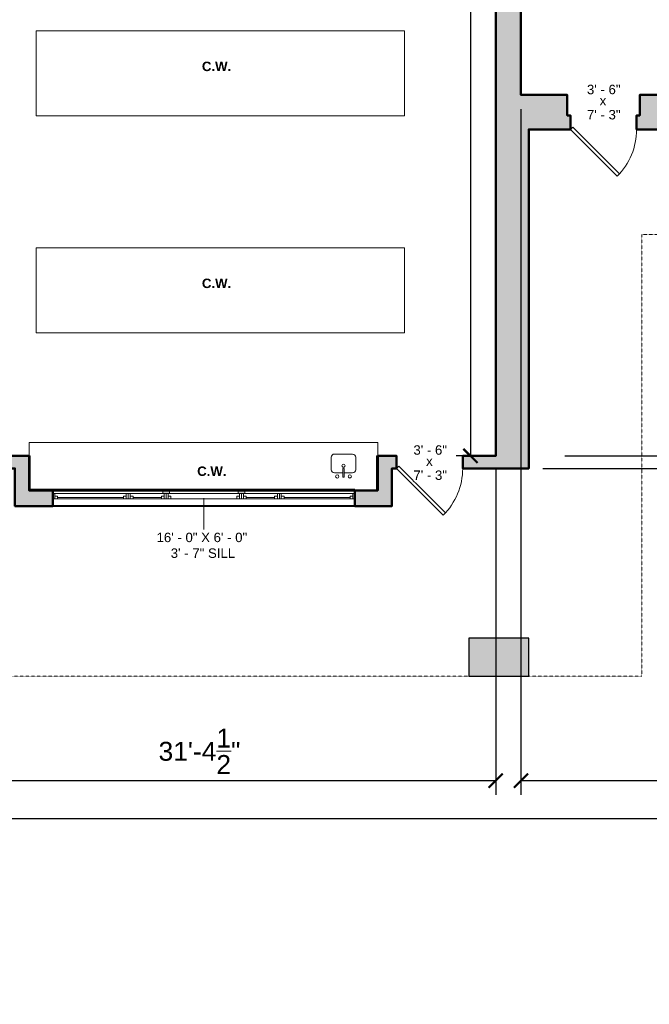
# Model space of a CAD drawing. Header units: inches. Extents: x -2078 to 109126, y -964 to 6385.
# Tile 72 of 137: x 10012 to 10412, y 3947 to 4573. Entities that reach past the tile are written whole.
import ezdxf

# ---------------------------------------------------------------- set-up
doc = ezdxf.new("R2010")
doc.units = ezdxf.units.IN
doc.header["$MEASUREMENT"] = 0
doc.linetypes.add('HIDDEN2', pattern=[0.1875, 0.125, -0.0625])
for name, color, linetype, lineweight in [('A-ANNO', 2, 'Continuous', 5), ('A-ANNO-DIMS', 1, 'Continuous', 9), ('A-CASE', 4, 'Continuous', 9), ('A-COLS', 3, 'Continuous', 9), ('A-DETAIL-1', 4, 'Continuous', 40), ('A-DETL-THIN', 151, 'Continuous', 9), ('A-DOOR', 1, 'Continuous', 18), ('A-FIXT', 150, 'Continuous', 9), ('A-HIDDEN', 2, 'HIDDEN2', 18), ('A-WALL', 3, 'Continuous', 40), ('A-WINDOWS', 2, 'Continuous', 18)]:
    doc.layers.add(name, color=color, linetype=linetype, lineweight=lineweight)
doc.layers.add('A-HATCH', color=9, linetype='Continuous')
doc.styles.add('Arial_1', font='arial.ttf', dxfattribs={"height": 0.0625})
doc.styles.add('Arial_2', font='arial.ttf', dxfattribs={"height": 3})
doc.styles.add('Arial_B', font='arialbd.ttf', dxfattribs={"height": 4.5})
doc.styles.add('Jay Cad', font='arial.ttf', dxfattribs={"height": 0.125})
doc.dimstyles.new('Jay Cad - DIMS', dxfattribs={"dimtxt": 0.125, "dimasz": 0.09375, "dimexe": 0.09375, "dimexo": 0.09375, "dimgap": 0.046875, "dimtad": 1, "dimdec": 1, "dimzin": 0, "dimdsep": 46, "dimlunit": 4, "dimtxsty": 'Jay Cad', "dimblk": 'ARCHTICK', "dimcen": 0.09, "dimclrd": 1, "dimclre": 1, "dimclrt": 256, "dimadec": 0, "dimazin": 0, "dimtfac": 1, "dimtdec": 1, "dimtofl": 0, "dimtmove": 1, "dimatfit": 3, "dimfxl": 1, "dimtolj": 1, "dimtzin": 0, "dimarcsym": 0})

# ---------------------------------------------------------------- blocks, each defined once
blk = doc.blocks.new('JC_DOOR_SINGLE PANEL - SINGLE DOOR-1460746-Munger Science Center _ Ahmanson Lecture Hall-1st Floor')
at = {"layer": 'A-DOOR', "lineweight": 20}
for p, q in [((-8.7, 34.2), (-10.11, 32.78)), ((-10.11, 32.78), (19.59, 3.09)), ((21, 4.5), (-8.7, 34.2)), ((19.59, 3.09), (21, 4.5))]:
    blk.add_line(p, q, dxfattribs=at)
at = {"layer": 'A-DOOR', "lineweight": 9}
blk.add_arc((21, 4.5), 42, 135, 180, dxfattribs=at)
blk = doc.blocks.new('JC_DOOR_SINGLE PANEL - SINGLE DOOR-1467870-Munger Science Center _ Ahmanson Lecture Hall-1st Floor')
at = {"layer": 'A-DOOR', "lineweight": 20}
for p, q in [((-8.7, 33.7), (-10.11, 32.28)), ((-10.11, 32.28), (19.59, 2.59)), ((21, 4), (-8.7, 33.7)), ((19.59, 2.59), (21, 4))]:
    blk.add_line(p, q, dxfattribs=at)
at = {"layer": 'A-DOOR', "lineweight": 9}
blk.add_arc((21, 4), 42, 135, 180, dxfattribs=at)
blk = doc.blocks.new('JC_OPENING - 36_ x 48_-1468142-Munger Science Center _ Ahmanson Lecture Hall-1st Floor')
at = {"layer": 'A-WINDOWS'}
for p, q in [((-96.32, -5), (-96.32, 5)), ((-96.32, 5), (95.68, 5)), ((95.68, 5), (95.68, -5)), ((-26.44, -5), (-96.32, -5)), ((21.54, -5), (-22.19, -5)), ((95.68, -5), (25.79, -5))]:
    blk.add_line(p, q, dxfattribs=at)
blk = doc.blocks.new('JC_KITCHEN SINK - SINK-1469354-Munger Science Center _ Ahmanson Lecture Hall-1st Floor')
at = {"layer": 'A-FIXT'}
for p, q in [((0.12, 6.82), (0.12, 2.09)), ((1.12, 6.82), (1.12, 2.09)), ((-7.17, 2.57), (-7.17, -5.39)), ((0.12, 4.57), (-5.17, 4.57)), ((6.4, 4.57), (1.12, 4.57)), ((8.4, -5.39), (8.4, 2.57)), ((-5.17, -7.39), (6.4, -7.39))]:
    blk.add_line(p, q, dxfattribs=at)
for centre, radius, start, end in [((-3.38, 6.82), 1, 360, 180), ((-3.38, 6.82), 1, 180, 0), ((0.62, 6.82), 0.5, 360, 180), ((4.62, 6.82), 1, 360, 180), ((4.62, 6.82), 1, 180, 360), ((-5.17, 2.57), 2, 90, 180), ((0.62, 0), 1, 360, 180), ((0.62, 0), 1, 180, 0), ((0.62, 2.09), 0.5, 180, 0), ((6.4, 2.57), 2, 360, 90), ((-5.17, -5.39), 2, 180, 270), ((6.4, -5.39), 2, 270, 0)]:
    blk.add_arc(centre, radius, start, end, dxfattribs=at)
blk = doc.blocks.new('JC- existing door Tag_quad - JC- existing door Tag_quad-839775-Munger Science Center _ Ahmanson Lecture Hall-1st Floor')
at = {"layer": 'A-ANNO', "insert": (-0.0234, 0.0378), "char_height": 0.0625, "width": 0.0505, "attachment_point": 1, "style": 'Arial_1', "bg_fill": 3, "box_fill_scale": 1.25, "bg_fill_color": 256, "bg_fill_true_color": 13158600, "bg_fill_transparency": 0}
blk.add_mtext('x', dxfattribs=at)
blk = doc.blocks.new('_ArchTick')
at = {"color": 0, "linetype": 'ByBlock', "const_width": 0.15}
blk.add_lwpolyline([(-0.5, -0.5), (0.5, 0.5)], dxfattribs=at)
blk = doc.blocks.new('*D3284')
at = {"layer": 'A-ANNO-DIMS', "color": 1, "lineweight": -2, "transparency": 16777216}
for p, q in [((10330.56, 4516.19), (10330.56, 4080.18)), ((10955.56, 4516.19), (10955.56, 4080.18)), ((10330.56, 4089.18), (10955.56, 4089.18))]:
    blk.add_line(p, q, dxfattribs=at)
at = {"layer": 'Defpoints', "color": 0, "transparency": 16777216}
for p in [(10330.56, 4525.19), (10955.56, 4525.19), (10955.56, 4089.18)]:
    blk.add_point(p, dxfattribs=at)
at = {"layer": 'A-ANNO-DIMS', "color": 1, "lineweight": -2, "transparency": 16777216, "xscale": 9, "yscale": 9, "zscale": 9, "rotation": 180}
blk.add_blockref('_ArchTick', (10330.56, 4089.18), dxfattribs=at)
at = {"layer": 'A-ANNO-DIMS', "color": 1, "lineweight": -2, "transparency": 16777216, "xscale": 9, "yscale": 9, "zscale": 9}
blk.add_blockref('_ArchTick', (10955.56, 4089.18), dxfattribs=at)
at = {"layer": 'A-ANNO-DIMS', "color": 2, "transparency": 16777216, "insert": (10643.06, 4099.81), "char_height": 12, "width": 0.9747, "attachment_point": 5, "style": 'Jay Cad'}
blk.add_mtext('\\A1;52\'-1"', dxfattribs=at)
blk = doc.blocks.new('*D3285')
at = {"layer": 'A-ANNO-DIMS', "color": 1, "lineweight": -2, "transparency": 16777216}
for p, q in [((9938.06, 4286.69), (9938.06, 4080.18)), ((10314.56, 4286.69), (10314.56, 4080.18)), ((9938.06, 4089.18), (10314.56, 4089.18))]:
    blk.add_line(p, q, dxfattribs=at)
at = {"layer": 'Defpoints', "color": 0, "transparency": 16777216}
for p in [(9938.06, 4295.69), (10314.56, 4295.69), (10314.56, 4089.18)]:
    blk.add_point(p, dxfattribs=at)
at = {"layer": 'A-ANNO-DIMS', "color": 1, "lineweight": -2, "transparency": 16777216, "xscale": 9, "yscale": 9, "zscale": 9, "rotation": 180}
blk.add_blockref('_ArchTick', (9938.06, 4089.18), dxfattribs=at)
at = {"layer": 'A-ANNO-DIMS', "color": 1, "lineweight": -2, "transparency": 16777216, "xscale": 9, "yscale": 9, "zscale": 9}
blk.add_blockref('_ArchTick', (10314.56, 4089.18), dxfattribs=at)
at = {"layer": 'A-ANNO-DIMS', "color": 2, "transparency": 16777216, "insert": (10126.31, 4107.83), "char_height": 12, "width": 1.4974, "attachment_point": 5, "style": 'Jay Cad'}
blk.add_mtext('\\A1;31\'-4{\\H1x;\\S1/2;}"', dxfattribs=at)
blk = doc.blocks.new('*D3294')
at = {"layer": 'A-ANNO-DIMS', "color": 1, "lineweight": -2, "transparency": 16777216}
for p, q in [((10977.56, 4494.19), (10977.56, 4056.18)), ((8747.72, 4278.69), (8747.72, 4056.18)), ((8747.72, 4065.18), (10977.56, 4065.18))]:
    blk.add_line(p, q, dxfattribs=at)
at = {"layer": 'Defpoints', "color": 0, "transparency": 16777216}
for p in [(10977.56, 4503.19), (8747.72, 4287.69), (10977.56, 4065.18)]:
    blk.add_point(p, dxfattribs=at)
at = {"layer": 'A-ANNO-DIMS', "color": 1, "lineweight": -2, "transparency": 16777216, "xscale": 9, "yscale": 9, "zscale": 9, "rotation": 180}
blk.add_blockref('_ArchTick', (8747.72, 4065.18), dxfattribs=at)
at = {"layer": 'A-ANNO-DIMS', "color": 1, "lineweight": -2, "transparency": 16777216, "xscale": 9, "yscale": 9, "zscale": 9}
blk.add_blockref('_ArchTick', (10977.56, 4065.18), dxfattribs=at)
at = {"layer": 'A-ANNO-DIMS', "color": 2, "transparency": 16777216, "insert": (9862.64, 4075.81), "char_height": 12, "width": 2.0166, "attachment_point": 5, "style": 'Jay Cad'}
blk.add_mtext('\\A1;185\'-10"', dxfattribs=at)
blk = doc.blocks.new('*D3297')
at = {"layer": 'A-ANNO-DIMS', "color": 1, "lineweight": -2, "transparency": 16777216}
for p, q in [((10986.56, 4503.19), (11114.51, 4503.19)), ((11105.51, 4295.69), (11105.51, 4503.19)), ((10358.38, 4295.69), (11114.51, 4295.69))]:
    blk.add_line(p, q, dxfattribs=at)
at = {"layer": 'Defpoints', "color": 0, "transparency": 16777216}
for p in [(10977.56, 4503.19), (11105.51, 4503.19), (10349.38, 4295.69)]:
    blk.add_point(p, dxfattribs=at)
at = {"layer": 'A-ANNO-DIMS', "color": 1, "lineweight": -2, "transparency": 16777216, "xscale": 9, "yscale": 9, "zscale": 9}
for p, rotation in [((11105.51, 4503.19), 90), ((11105.51, 4295.69), 270)]:
    blk.add_blockref('_ArchTick', p, dxfattribs=dict(at, rotation=rotation))
at = {"layer": 'A-ANNO-DIMS', "color": 2, "transparency": 16777216, "insert": (11086.85, 4399.44), "char_height": 12, "width": 1.4974, "attachment_point": 5, "rotation": 90, "style": 'Jay Cad'}
blk.add_mtext('\\A1;17\'-3{\\H1x;\\S1/2;}"', dxfattribs=at)
blk = doc.blocks.new('*D3299')
at = {"layer": 'A-ANNO-DIMS', "color": 1, "lineweight": -2, "transparency": 16777216}
for p, q in [((10727.06, 5042.69), (11138.51, 5042.69)), ((11129.51, 5042.69), (11129.51, 4287.69)), ((10344.56, 4287.69), (11138.51, 4287.69))]:
    blk.add_line(p, q, dxfattribs=at)
at = {"layer": 'Defpoints', "color": 0, "transparency": 16777216}
for p in [(10718.06, 5042.69), (10335.56, 4287.69), (11129.51, 4287.69)]:
    blk.add_point(p, dxfattribs=at)
at = {"layer": 'A-ANNO-DIMS', "color": 1, "lineweight": -2, "transparency": 16777216, "xscale": 9, "yscale": 9, "zscale": 9}
for p, rotation in [((11129.51, 5042.69), 90), ((11129.51, 4287.69), 270)]:
    blk.add_blockref('_ArchTick', p, dxfattribs=dict(at, rotation=rotation))
at = {"layer": 'A-ANNO-DIMS', "color": 2, "transparency": 16777216, "insert": (11118.88, 4665.19), "char_height": 12, "width": 1.1478, "attachment_point": 5, "rotation": 90, "style": 'Jay Cad'}
blk.add_mtext('\\A1;62\'-11"', dxfattribs=at)
blk = doc.blocks.new('*D3310')
at = {"layer": 'A-ANNO-DIMS', "color": 1, "lineweight": -2, "transparency": 16777216}
for p, q in [((10297.92, 4901.69), (10289.43, 4901.69)), ((10298.43, 4901.69), (10298.43, 4295.69)), ((10297.92, 4295.69), (10289.43, 4295.69))]:
    blk.add_line(p, q, dxfattribs=at)
at = {"layer": 'Defpoints', "color": 0, "transparency": 16777216}
for p in [(10306.92, 4901.69), (10298.43, 4295.69), (10306.92, 4295.69)]:
    blk.add_point(p, dxfattribs=at)
at = {"layer": 'A-ANNO-DIMS', "color": 1, "lineweight": -2, "transparency": 16777216, "xscale": 9, "yscale": 9, "zscale": 9}
for p, rotation in [((10298.43, 4901.69), 90), ((10298.43, 4295.69), 270)]:
    blk.add_blockref('_ArchTick', p, dxfattribs=dict(at, rotation=rotation))
at = {"layer": 'A-ANNO-DIMS', "color": 2, "transparency": 16777216, "insert": (10287.8, 4598.69), "char_height": 12, "width": 0.9747, "attachment_point": 5, "rotation": 90, "style": 'Jay Cad'}
blk.add_mtext('\\A1;50\'-6"', dxfattribs=at)

msp = doc.modelspace()

# ---------------------------------------------------------------- hatches: boundary and pattern name
at = {"layer": 'A-DETAIL-1'}
h = msp.add_hatch(color=250, dxfattribs=at)
h.paths.add_polyline_path([(10107.193, 4271.839), (10107.193, 4273.692), (10102.943, 4273.692), (10102.943, 4271.839)])
h.paths.add_polyline_path([(10150.924, 4271.839), (10155.174, 4271.839), (10155.174, 4273.692), (10150.924, 4273.692)])

# ---------------------------------------------------------------- linework, layer by layer
at = {"layer": 'A-ANNO'}
msp.add_line((10129.058, 4268.692), (10129.154, 4248.809), dxfattribs=at)
at = {"layer": 'A-CASE'}
for p, q in [((10022.47, 4511.898), (10022.47, 4565.898)), ((10022.47, 4565.898), (10256.558, 4565.898)), ((10256.558, 4565.898), (10256.558, 4511.898)), ((10256.558, 4511.898), (10022.47, 4511.898)), ((10022.47, 4427.944), (10256.558, 4427.944)), ((10022.47, 4373.944), (10022.47, 4427.944)), ((10256.558, 4427.944), (10256.558, 4373.944)), ((10256.558, 4373.944), (10022.47, 4373.944)), ((10018.058, 4295.692), (10018.058, 4304.252)), ((10018.058, 4304.252), (10239.558, 4304.252)), ((10239.558, 4295.692), (10239.558, 4304.252)), ((10018.808, 4295.692), (10018.058, 4295.692)), ((10018.808, 4295.692), (10018.808, 4274.442)), ((10238.808, 4273.692), (10238.808, 4295.692)), ((10239.558, 4295.692), (10238.808, 4295.692)), ((10018.808, 4274.442), (10225.058, 4274.442))]:
    msp.add_line(p, q, dxfattribs=at)
at = {"layer": 'A-COLS', "lineweight": 30}
for p, q in [((10335.558, 4179.692), (10297.558, 4179.692)), ((10297.558, 4179.692), (10297.558, 4155.692)), ((10335.558, 4155.692), (10335.558, 4179.692)), ((10297.558, 4155.692), (10335.558, 4155.692))]:
    msp.add_line(p, q, dxfattribs=at)
at = {"layer": 'A-DETL-THIN'}
for p, q in [((10107.193, 4273.692), (10102.943, 4273.692)), ((10102.943, 4273.692), (10102.943, 4271.839)), ((10102.943, 4271.839), (10107.193, 4271.839)), ((10107.193, 4271.839), (10107.193, 4273.692)), ((10155.174, 4273.692), (10150.924, 4273.692)), ((10150.924, 4273.692), (10150.924, 4271.839)), ((10150.924, 4271.839), (10155.174, 4271.839)), ((10155.174, 4271.839), (10155.174, 4273.692))]:
    msp.add_line(p, q, dxfattribs=at)
at = {"layer": 'A-WALL'}
for p, q in [((10033.058, 4273.692), (10225.058, 4273.692)), ((10225.058, 4263.692), (10033.058, 4263.692))]:
    msp.add_line(p, q, dxfattribs=at)
at = {"layer": 'A-WALL', "lineweight": 50}
for points in [[(10293.558, 4295.692), (10293.558, 4287.692), (10335.558, 4287.692), (10335.558, 4503.192), (10362.058, 4503.192), (10362.058, 4512.192), (10360.058, 4512.192), (10360.058, 4525.192), (10330.558, 4525.192), (10330.558, 4901.692), (10336.558, 4901.692), (10336.558, 4909.692), (10308.558, 4909.692), (10308.558, 4901.692), (10314.558, 4901.692), (10314.558, 4295.692)], [(10431.058, 4503.192), (10431.058, 4525.192), (10406.058, 4525.192), (10406.058, 4512.192), (10404.058, 4512.192), (10404.058, 4503.192)], [(10033.058, 4273.692), (10018.058, 4273.692), (10018.058, 4295.692), (10006.058, 4295.692), (10006.058, 4287.692), (10009.058, 4287.692), (10009.058, 4263.692), (10033.058, 4263.692)], [(10225.058, 4273.692), (10239.558, 4273.692), (10239.558, 4295.692), (10251.558, 4295.692), (10251.558, 4287.692), (10248.558, 4287.692), (10248.558, 4263.692), (10225.058, 4263.692)]]:
    msp.add_lwpolyline(points, close=True, dxfattribs=at)
at = {"layer": 'A-WINDOWS'}
for p, q in [((10033.058, 4271.839), (10034.308, 4271.839)), ((10033.058, 4271.839), (10033.058, 4268.339)), ((10034.308, 4271.839), (10034.308, 4268.339)), ((10034.308, 4271.839), (10079.815, 4271.839)), ((10034.308, 4270.089), (10036.058, 4270.089)), ((10036.058, 4270.089), (10036.058, 4268.339)), ((10079.815, 4270.089), (10078.065, 4270.089)), ((10078.065, 4270.089), (10078.065, 4268.339)), ((10079.815, 4271.839), (10081.065, 4271.839)), ((10079.815, 4271.839), (10079.815, 4268.339)), ((10081.065, 4271.839), (10081.065, 4268.339)), ((10081.065, 4271.839), (10082.315, 4271.839)), ((10081.065, 4271.839), (10081.065, 4268.339)), ((10082.315, 4271.839), (10082.315, 4268.339)), ((10082.315, 4271.839), (10103.818, 4271.839)), ((10082.315, 4270.089), (10084.065, 4270.089)), ((10084.065, 4270.089), (10084.065, 4268.339)), ((10103.818, 4270.089), (10102.068, 4270.089)), ((10102.068, 4270.089), (10102.068, 4268.339)), ((10103.818, 4271.839), (10105.068, 4271.839)), ((10103.818, 4271.839), (10103.818, 4268.339)), ((10105.068, 4271.839), (10105.068, 4268.339)), ((10105.068, 4271.839), (10153.049, 4271.839)), ((10106.318, 4271.839), (10106.318, 4268.339)), ((10106.318, 4270.089), (10108.068, 4270.089)), ((10108.068, 4270.089), (10108.068, 4268.339)), ((10151.799, 4270.089), (10150.049, 4270.089)), ((10150.049, 4270.089), (10150.049, 4268.339)), ((10151.799, 4271.839), (10151.799, 4268.339)), ((10153.049, 4271.839), (10154.299, 4271.839)), ((10153.049, 4271.839), (10153.049, 4268.339)), ((10153.049, 4271.839), (10153.049, 4268.339)), ((10154.299, 4271.839), (10154.299, 4268.339)), ((10154.299, 4271.839), (10175.802, 4271.839)), ((10154.299, 4270.089), (10156.049, 4270.089)), ((10156.049, 4270.089), (10156.049, 4268.339)), ((10175.802, 4270.089), (10174.052, 4270.089)), ((10174.052, 4270.089), (10174.052, 4268.339)), ((10175.802, 4271.839), (10177.052, 4271.839)), ((10175.802, 4271.839), (10175.802, 4268.339)), ((10177.052, 4271.839), (10178.302, 4271.839)), ((10177.052, 4271.839), (10177.052, 4268.339)), ((10177.052, 4271.839), (10177.052, 4268.339)), ((10178.302, 4271.839), (10178.302, 4268.339)), ((10178.302, 4271.839), (10223.808, 4271.839)), ((10178.302, 4270.089), (10180.052, 4270.089)), ((10180.052, 4270.089), (10180.052, 4268.339)), ((10223.808, 4270.089), (10222.058, 4270.089)), ((10222.058, 4270.089), (10222.058, 4268.339)), ((10223.808, 4271.839), (10225.058, 4271.839)), ((10223.808, 4271.839), (10223.808, 4268.339)), ((10225.058, 4271.839), (10225.058, 4268.339)), ((10033.058, 4268.339), (10034.308, 4268.339)), ((10036.058, 4268.339), (10034.308, 4268.339)), ((10078.065, 4269.214), (10036.058, 4269.214)), ((10036.058, 4268.339), (10078.065, 4268.339)), ((10078.065, 4268.339), (10079.815, 4268.339)), ((10079.815, 4268.339), (10081.065, 4268.339)), ((10081.065, 4268.339), (10082.315, 4268.339)), ((10084.065, 4268.339), (10082.315, 4268.339)), ((10102.068, 4269.214), (10084.065, 4269.214)), ((10084.065, 4268.339), (10102.068, 4268.339)), ((10102.068, 4268.339), (10103.818, 4268.339)), ((10103.818, 4268.339), (10105.068, 4268.339)), ((10153.049, 4268.339), (10105.068, 4268.339)), ((10153.049, 4268.339), (10154.299, 4268.339)), ((10156.049, 4268.339), (10154.299, 4268.339)), ((10174.052, 4269.214), (10156.049, 4269.214)), ((10156.049, 4268.339), (10174.052, 4268.339)), ((10174.052, 4268.339), (10175.802, 4268.339)), ((10175.802, 4268.339), (10177.052, 4268.339)), ((10177.052, 4268.339), (10178.302, 4268.339)), ((10180.052, 4268.339), (10178.302, 4268.339)), ((10222.058, 4269.214), (10180.052, 4269.214)), ((10180.052, 4268.339), (10222.058, 4268.339)), ((10222.058, 4268.339), (10223.808, 4268.339)), ((10223.808, 4268.339), (10225.058, 4268.339))]:
    msp.add_line(p, q, dxfattribs=at)

# ---------------------------------------------------------------- block references
at = {"layer": 'A-DOOR', "rotation": 180}
msp.add_blockref('JC_DOOR_SINGLE PANEL - SINGLE DOOR-1460746-Munger Science Center _ Ahmanson Lecture Hall-1st Floor', (10383.058, 4507.692), dxfattribs=at)
at = {"layer": 'A-FIXT', "rotation": 180}
msp.add_blockref('JC_KITCHEN SINK - SINK-1469354-Munger Science Center _ Ahmanson Lecture Hall-1st Floor', (10218.463, 4289.409), dxfattribs=at)
at = {"layer": 'A-WINDOWS', "rotation": 180}
msp.add_blockref('JC_OPENING - 36_ x 48_-1468142-Munger Science Center _ Ahmanson Lecture Hall-1st Floor', (10128.736, 4268.692), dxfattribs=at)

# ---------------------------------------------------------------- texts
at = {"layer": 'A-ANNO', "char_height": 6, "attachment_point": 1}
for s, insert, width, style in [('C.W.', (10127.854, 4546.325), 23.634, 'Arial_B'), ('C.W.', (10127.854, 4408.371), 23.634, 'Arial_B'), ('C.W.', (10124.854, 4288.93), 23.634, 'Arial_B'), ('16\' - 0" X 6\' - 0"', (10099.031, 4246.809), 72.72, 'Arial_2'), ('3\' - 7" SILL', (10108.031, 4236.809), 51.207, 'Arial_2')]:
    msp.add_mtext(s, dxfattribs=dict(at, insert=insert, width=width, style=style))
at = {"layer": 'A-ANNO', "char_height": 6, "width": 26.967, "attachment_point": 1, "style": 'Arial_2', "bg_fill": 3, "box_fill_scale": 1.25, "bg_fill_color": 256, "bg_fill_true_color": 13158600, "bg_fill_transparency": 0}
for s, insert in [('3\' - 6"', (10372.538, 4531.625)), ('7\' - 3"', (10372.538, 4515.603)), ('3\' - 6"', (10262.249, 4302.398)), ('7\' - 3"', (10262.249, 4286.375))]:
    msp.add_mtext(s, dxfattribs=dict(at, insert=insert))

# ---------------------------------------------------------------- next in the draw order: hatches: boundary and pattern name
at = {"layer": 'A-HATCH'}
h = msp.add_hatch(color=256, dxfattribs=at)
h.dxf.hatch_style = 1
h.paths.add_polyline_path([(7442.991, 4443.066), (7810.847, 4519.174), (7832.61, 4527.095), (7823.924, 4549.725), (7859.83, 4562.794), (7868.12, 4540.019), (7892.552, 4548.912), (7890.158, 4555.49), (7872.303, 4548.991), (7863.753, 4572.483), (7857.175, 4570.089), (7857.778, 4568.432), (7816.134, 4553.274), (7824.462, 4531.578), (7808.931, 4525.925), (7476.345, 4457.115), (7475.837, 4458.511), (7848.428, 4594.123), (7848.967, 4592.642), (7855.544, 4595.036), (7852.269, 4604.035), (7678.423, 4540.76), (7658.154, 4596.449), (7648.757, 4593.029), (7656.731, 4571.122), (7599.879, 4550.43), (7594.228, 4565.956), (7455.154, 4515.337), (7457.206, 4509.699), (7469.086, 4477.058), (7478.721, 4467.726), (7473.212, 4465.721), (7466.659, 4463.335), (7411.157, 4443.134), (7398.6, 4439.096), (7411.056, 4404.872), (7436.487, 4414.128), (7437.341, 4409.241), (7438.216, 4404.358), (7449.009, 4406.49), (7445.851, 4424.754)], flags=17)
h.paths.add_polyline_path([(7305.921, 4509.999), (7635.338, 4629.897), (7636.444, 4626.858), (7645.841, 4630.278), (7643.538, 4636.606), (7690.993, 4653.878), (7688.599, 4660.456), (7641.144, 4643.184), (7621.136, 4698.156), (7708.058, 4729.792), (7728.066, 4674.82), (7722.428, 4672.768), (7724.822, 4666.19), (7737.038, 4670.637), (7714.635, 4732.187), (8526.53, 5027.692), (9158.058, 5027.692), (9158.058, 5014.692), (9166.058, 5014.692), (9166.058, 5027.692), (10710.058, 5027.692), (10710.058, 4967.192), (10718.058, 4967.192), (10718.058, 4990.417), (10787.566, 4990.417), (10787.566, 4977.605), (10953.618, 4977.605), (10953.618, 4983.605), (10793.566, 4983.605), (10793.566, 4996.417), (10718.058, 4996.417), (10718.058, 5042.692), (8550.199, 5042.692), (7613.446, 4701.742), (7637.045, 4636.903), (7298.242, 4513.589), (7442.023, 4116.122), (7430.522, 4111.961), (7430.522, 3959.561), (7442.522, 3959.561), (7442.522, 4109.922), (7449.706, 4112.521)])
h.paths.add_polyline_path([(7455.986, 4371.173), (7445.194, 4369.041, 0.0691577), (7553.668, 4070.742), (7563.309, 4076.04, -0.0690822)], flags=17)
h.paths.add_polyline_path([(7589.831, 4028.68), (7580.647, 4044.49), (7571.005, 4039.192), (7573.37, 4035.064), (7575.752, 4030.945), (7550.14, 4021.623), (7562.639, 3987.281), (7652.949, 4020.151), (7651.19, 4024.983), (7693.927, 4047.907), (7698.054, 4036.567), (7855.922, 4094.027), (7850.282, 4109.525), (7893.018, 4132.449), (7901.028, 4110.444), (7991.238, 4143.278), (7972.966, 4193.48), (7978.369, 4195.446), (7974.265, 4206.723), (7931.078, 4191.004), (7599.267, 4013.018)], flags=17)
h.paths.add_polyline_path([(7962.832, 4604.342), (7960.438, 4610.919), (7936.006, 4602.027), (7925.745, 4630.218), (7910.71, 4624.745), (7930.564, 4570.196), (7923.986, 4567.802), (7926.381, 4561.224), (7932.958, 4563.619), (8052.495, 4235.196), (8041.923, 4231.348), (8046.027, 4220.072), (8051.9, 4222.21), (8119.518, 4036.432), (8139.251, 4043.615), (8054.516, 4276.423), (8083.646, 4287.026), (8081.594, 4292.664), (8052.464, 4282.062), (7938.4, 4595.449)], flags=17)
h.paths.add_polyline_path([(8154.984, 4000.389), (8135.251, 3993.206), (8144.058, 3969.009), (8186.344, 3984.4), (8183.608, 3991.918), (8161.055, 3983.709)], flags=17)
h.paths.add_polyline_path([(8250.711, 4007.832), (8235.676, 4002.36), (8232.942, 4009.874), (8223.075, 4006.282), (8225.811, 3998.765), (8228.16, 3999.62), (8236.189, 3977.562), (8258.741, 3985.77)], flags=17)
h.paths.add_polyline_path([(8453.557, 4082.059), (8456.846, 4083.256), (8454.11, 4090.774), (8443.304, 4086.841), (8446.168, 4078.972), (8431.132, 4073.5), (8439.302, 4051.054, 0.0010681), (8439.906, 4051.709), (8461.715, 4059.647)], flags=17)
h.paths.add_polyline_path([(8507.849, 4153.642), (8634.189, 4199.626), (8601.965, 4288.161), (8647.588, 4304.767), (8640.677, 4323.755), (8642.557, 4324.439), (8639.479, 4332.896), (8637.599, 4332.212), (8564.749, 4532.366), (8556.292, 4529.288), (8565.013, 4505.326), (8549.978, 4499.854), (8551.688, 4495.155), (8566.723, 4500.628), (8631.194, 4323.496), (8480.843, 4268.772), (8429.359, 4410.223), (8425.601, 4408.855), (8391.408, 4502.797), (8484.908, 4536.828), (8506.113, 4478.567), (8509.872, 4479.935), (8485.246, 4547.593), (8542.098, 4568.286), (8543.979, 4563.117), (8552.436, 4566.195), (8546.28, 4583.11), (8537.823, 4580.032), (8539.704, 4574.863), (8482.894, 4554.186), (8458.097, 4622.314), (8454.338, 4620.946), (8475.715, 4562.215), (8382.174, 4528.169), (8347.288, 4624.018), (8405.549, 4645.223), (8402.222, 4654.364), (8395.644, 4651.97), (8396.577, 4649.407), (8344.894, 4630.595), (8330.529, 4670.063), (8382.212, 4688.874), (8383.331, 4685.799), (8389.909, 4688.193), (8372.715, 4735.433), (8468.564, 4770.319), (8515.152, 4642.32), (8500.018, 4636.811), (8501.728, 4632.113), (8516.862, 4637.621), (8525.51, 4613.861), (8533.967, 4616.939), (8462.454, 4813.42), (8455.876, 4811.026), (8467.365, 4779.461), (8363.059, 4741.496), (8379.818, 4695.452), (8320.617, 4673.904), (8261.106, 4837.411), (8424.612, 4896.922), (8443.563, 4844.855), (8450.141, 4847.249), (8443.985, 4864.163), (8441.166, 4863.137), (8428.371, 4898.29), (8434.009, 4900.342), (8431.615, 4906.92), (8253.073, 4841.937), (8293.089, 4731.995), (8286.511, 4729.6), (8288.905, 4723.023), (8293.604, 4724.733), (8407.667, 4411.345), (8401.09, 4408.951), (8403.142, 4403.313), (8409.72, 4405.707), (8516.13, 4113.347), (8493.577, 4105.139), (8496.313, 4097.621), (8524.504, 4107.882)], flags=17)
h.paths.add_polyline_path([(8255.076, 4710.71), (8252.682, 4717.288), (7994.267, 4623.232), (7996.661, 4616.654)], flags=17)
h.paths.add_polyline_path([(8544.558, 4902.692), (8675.058, 4902.692), (8675.058, 4842.192), (8607.558, 4842.192), (8607.558, 4835.192), (8664.058, 4835.192), (8664.058, 4788.192), (8666.246, 4788.192), (8666.246, 4830.192), (8667.871, 4830.192), (8667.871, 4788.192), (8670.058, 4788.192), (8670.058, 4835.192), (8775.058, 4835.192), (8775.058, 4734.589), (8670.058, 4734.589), (8670.058, 4745.192), (8664.058, 4745.192), (8664.058, 4697.81), (8594.61, 4672.533), (8650.359, 4519.363), (8656.937, 4521.757), (8603.582, 4668.349), (8683.917, 4697.589), (8683.917, 4728.589), (8775.058, 4728.589), (8775.058, 4484.936), (8682.589, 4451.28), (8669.25, 4487.928), (8662.672, 4485.534), (8680.286, 4437.14), (8686.864, 4439.534), (8684.641, 4445.642), (8775.058, 4478.551), (8775.058, 4295.692), (8751.15, 4295.692), (8750.742, 4296.791), (8745.118, 4294.7), (8747.724, 4287.692), (8802.058, 4287.692), (8802.058, 4295.692), (8782.058, 4295.692), (8782.058, 4561.692), (8812.058, 4561.692), (8812.058, 4568.692), (8783.058, 4568.692), (8783.058, 4859.692), (8775.058, 4859.692), (8775.058, 4857.692), (8767.058, 4857.692), (8767.058, 4840.192), (8683.058, 4840.192), (8683.058, 4909.692), (8517.676, 4909.692), (8508.549, 4934.922), (8499.273, 4931.546), (8501.667, 4924.968), (8506.232, 4926.629), (8519.012, 4891.3), (8516.191, 4890.279), (8536.119, 4835.192), (8571.558, 4835.192), (8571.558, 4842.192), (8544.558, 4842.192)], flags=17)
h.paths.add_polyline_path([(8725.65, 4364.26), (8715.594, 4360.6), (8699.177, 4405.705), (8692.599, 4403.311), (8709.016, 4358.205), (8707.136, 4357.521), (8710.215, 4349.064), (8723.149, 4353.772), (8732.569, 4328.442), (8738.193, 4330.533)], flags=16)
h.paths.add_polyline_path([(8871.558, 4273.692), (8855.058, 4273.692), (8855.058, 4295.692), (8844.058, 4295.692), (8844.058, 4287.692), (8847.058, 4287.692), (8847.058, 4263.692), (8871.558, 4263.692)], flags=17)
h.paths.add_polyline_path([(9088.058, 4287.692), (9090.058, 4287.692), (9090.058, 4295.692), (9079.058, 4295.692), (9079.058, 4273.692), (9063.558, 4273.692), (9063.558, 4263.692), (9088.058, 4263.692)], flags=17)
h.paths.add_polyline_path([(9171.058, 4315.692), (9166.058, 4315.692), (9166.058, 4594.692), (9171.058, 4594.692), (9171.058, 4614.692), (9166.058, 4614.692), (9166.058, 4883.692), (9171.058, 4883.692), (9171.058, 4901.692), (9174.058, 4901.692), (9174.058, 4909.692), (9166.058, 4909.692), (9166.058, 4942.692), (9158.058, 4942.692), (9158.058, 4909.692), (9151.058, 4909.692), (9151.058, 4901.692), (9153.058, 4901.692), (9153.058, 4883.692), (9158.058, 4883.692), (9158.058, 4614.692), (9153.058, 4614.692), (9153.058, 4594.692), (9158.058, 4594.692), (9158.058, 4568.692), (9151.058, 4568.692), (9151.058, 4561.692), (9158.058, 4561.692), (9158.058, 4315.692), (9153.058, 4315.692), (9153.058, 4295.692), (9132.058, 4295.692), (9132.058, 4287.692), (9192.058, 4287.692), (9192.058, 4295.692), (9171.058, 4295.692)], flags=17)
h.paths.add_polyline_path([(9260.058, 4273.692), (9243.058, 4273.692), (9243.058, 4295.692), (9234.058, 4295.692), (9234.058, 4263.692), (9260.058, 4263.692)], flags=17)
h.paths.add_polyline_path([(9475.558, 4287.692), (9478.558, 4287.692), (9478.558, 4295.692), (9466.558, 4295.692), (9466.558, 4273.692), (9452.058, 4273.692), (9452.058, 4263.692), (9475.558, 4263.692)], flags=17)
h.paths.add_polyline_path([(9577.558, 4295.692), (9556.558, 4295.692), (9556.558, 4901.692), (9562.558, 4901.692), (9562.558, 4909.692), (9535.558, 4909.692), (9535.558, 4901.692), (9541.558, 4901.692), (9541.558, 4295.692), (9520.558, 4295.692), (9520.558, 4287.692), (9577.558, 4287.692)], flags=17)
h.paths.add_polyline_path([(9646.058, 4273.692), (9630.058, 4273.692), (9630.058, 4295.692), (9619.558, 4295.692), (9619.558, 4287.692), (9623.058, 4287.692), (9623.058, 4263.692), (9646.058, 4263.692)], flags=17)
h.paths.add_polyline_path([(9862.058, 4287.692), (9865.058, 4287.692), (9865.058, 4295.692), (9854.058, 4295.692), (9854.058, 4273.692), (9838.058, 4273.692), (9838.058, 4263.692), (9862.058, 4263.692)], flags=17)
h.paths.add_polyline_path([(9964.058, 4295.692), (9943.058, 4295.692), (9943.058, 4315.692), (9938.058, 4315.692), (9938.058, 4595.692), (9943.058, 4595.692), (9943.058, 4615.692), (9938.058, 4615.692), (9938.058, 4883.692), (9943.058, 4883.692), (9943.058, 4901.692), (9946.058, 4901.692), (9946.058, 4909.692), (9923.058, 4909.692), (9923.058, 4901.692), (9926.058, 4901.692), (9926.058, 4883.692), (9931.058, 4883.692), (9931.058, 4615.692), (9926.058, 4615.692), (9926.058, 4595.692), (9931.058, 4595.692), (9931.058, 4315.692), (9926.058, 4315.692), (9926.058, 4295.692), (9907.058, 4295.692), (9907.058, 4287.692), (9964.058, 4287.692)], flags=17)
h.paths.add_polyline_path([(10033.058, 4273.692), (10018.058, 4273.692), (10018.058, 4295.692), (10006.058, 4295.692), (10006.058, 4287.692), (10009.058, 4287.692), (10009.058, 4263.692), (10033.058, 4263.692)], flags=17)
h.paths.add_polyline_path([(10248.558, 4287.692), (10251.558, 4287.692), (10251.558, 4295.692), (10239.558, 4295.692), (10239.558, 4273.692), (10225.058, 4273.692), (10225.058, 4263.692), (10248.558, 4263.692)], flags=17)
h.paths.add_polyline_path([(10335.558, 4503.192), (10362.058, 4503.192), (10362.058, 4512.192), (10360.058, 4512.192), (10360.058, 4525.192), (10330.558, 4525.192), (10330.558, 4901.692), (10336.558, 4901.692), (10336.558, 4909.692), (10308.558, 4909.692), (10308.558, 4901.692), (10314.558, 4901.692), (10314.558, 4295.692), (10293.558, 4295.692), (10293.558, 4287.692), (10335.558, 4287.692)], flags=17)
h.paths.add_polyline_path([(10431.058, 4525.192), (10406.058, 4525.192), (10406.058, 4512.192), (10404.058, 4512.192), (10404.058, 4503.192), (10431.058, 4503.192)], flags=17)
h.paths.add_polyline_path([(10721.558, 4512.192), (10719.558, 4512.192), (10719.558, 4525.192), (10623.058, 4525.192), (10623.058, 4503.192), (10721.558, 4503.192)], flags=17)
h.paths.add_polyline_path([(10887.558, 4525.192), (10765.558, 4525.192), (10765.558, 4512.192), (10763.558, 4512.192), (10763.558, 4503.192), (10887.558, 4503.192)], flags=17)
h.paths.add_polyline_path([(10977.558, 4923.692), (10718.058, 4923.692), (10718.058, 4931.192), (10710.058, 4931.192), (10710.058, 4923.692), (10665.969, 4923.692), (10665.969, 4909.692), (10660.969, 4909.692), (10660.969, 4901.692), (10955.558, 4901.692), (10955.558, 4525.192), (10933.558, 4525.192), (10933.558, 4503.192), (10977.558, 4503.192)])
h.paths.add_polyline_path([(10624.969, 4909.692), (10372.558, 4909.692), (10372.558, 4901.692), (10624.969, 4901.692)], flags=17)
h.paths.add_polyline_path([(10272.558, 4909.692), (9982.058, 4909.692), (9982.058, 4901.692), (10272.558, 4901.692)], flags=17)
h.paths.add_polyline_path([(9887.058, 4909.692), (9598.558, 4909.692), (9598.558, 4901.692), (9887.058, 4901.692)], flags=17)
h.paths.add_polyline_path([(9499.558, 4909.692), (9210.058, 4909.692), (9210.058, 4901.692), (9499.558, 4901.692)], flags=17)
h.paths.add_polyline_path([(9115.058, 4909.692), (8775.058, 4909.692), (8775.058, 4895.692), (8783.058, 4895.692), (8783.058, 4901.692), (9115.058, 4901.692)], flags=17)
h.paths.add_polyline_path([(9109.058, 4568.692), (8848.058, 4568.692), (8848.058, 4561.692), (9109.058, 4561.692)], flags=17)
h.paths.add_polyline_path([(8799.058, 4179.692), (8761.058, 4179.692), (8761.058, 4155.692), (8799.058, 4155.692)], flags=17)
h.paths.add_polyline_path([(9186.058, 4179.692), (9136.058, 4179.692), (9136.058, 4155.692), (9186.058, 4155.692)], flags=17)
h.paths.add_polyline_path([(9575.058, 4179.692), (9525.058, 4179.692), (9525.058, 4155.692), (9575.058, 4155.692)], flags=17)
h.paths.add_polyline_path([(9960.558, 4179.692), (9910.558, 4179.692), (9910.558, 4155.692), (9960.558, 4155.692)], flags=17)
h.paths.add_polyline_path([(10335.558, 4179.692), (10297.558, 4179.692), (10297.558, 4155.692), (10335.558, 4155.692)], flags=17)
h.paths.add_polyline_path([(10769.861, 4431.192), (10716.831, 4431.192), (10716.831, 4407.192), (10769.861, 4407.192)], flags=17)
h.paths.add_polyline_path([(10775.558, 4431.192), (10769.861, 4431.192), (10769.861, 4407.192), (10775.558, 4407.192)], flags=17)
h.paths.add_polyline_path([(10716.831, 4431.192), (10711.558, 4431.192), (10711.558, 4407.192), (10716.831, 4407.192)], flags=17)
h.paths.add_polyline_path([(8363.675, 4388.948), (8361.623, 4394.586), (8121.061, 4307.029), (8123.113, 4301.391)], flags=17)

# ---------------------------------------------------------------- next in the draw order: block references
at = {"layer": 'A-DOOR', "rotation": 180}
msp.add_blockref('JC_DOOR_SINGLE PANEL - SINGLE DOOR-1467870-Munger Science Center _ Ahmanson Lecture Hall-1st Floor', (10272.558, 4291.692), dxfattribs=at)

# ---------------------------------------------------------------- next in the draw order: dimensions: what is measured, and where the dimension line sits
at = {"layer": 'A-ANNO-DIMS'}
for base, p1, p2, picture, middle in [((10298.431, 4295.692), (10306.917, 4901.692), (10306.917, 4295.692), '*D3310', (10287.805, 4598.692)), ((11105.506, 4503.192), (10349.382, 4295.692), (10977.558, 4503.192), '*D3297', (11086.851, 4399.442))]:
    dim = msp.add_linear_dim(base=base, p1=p1, p2=p2, angle=90, dimstyle='Jay Cad - DIMS', override={"dimclrt": 2}, dxfattribs=at)
    dim.commit()
    dim.dimension.update_dxf_attribs({"geometry": picture, "text_midpoint": middle})

# ---------------------------------------------------------------- next in the draw order: block references
at = {"layer": 'A-ANNO', "xscale": 96, "yscale": 96, "zscale": 96}
for p in [(10382.848, 4520.919), (10272.558, 4291.692)]:
    msp.add_blockref('JC- existing door Tag_quad - JC- existing door Tag_quad-839775-Munger Science Center _ Ahmanson Lecture Hall-1st Floor', p, dxfattribs=at)

# ---------------------------------------------------------------- next in the draw order: linework, layer by layer
at = {"layer": 'A-HIDDEN', "lineweight": 20}
msp.add_lwpolyline([(10622.48, 4349.788), (10622.48, 4405.405), (10716.831, 4405.405), (10716.831, 4436.418), (10407.344, 4436.418), (10407.344, 4155.692), (8656.662, 4155.692), (8639.913, 4201.709), (8521.944, 4158.772), (8546.757, 4090.6), (8439.906, 4051.709, -0.2443988), (8259.18, 3985.93), (8152.086, 3946.951)], format="xyb", dxfattribs=at)

# ---------------------------------------------------------------- next in the draw order: dimensions: what is measured, and where the dimension line sits
at = {"layer": 'A-ANNO-DIMS'}
dim = msp.add_linear_dim(base=(11129.506, 4287.692), p1=(10718.058, 5042.692), p2=(10335.558, 4287.692), angle=90, dimstyle='Jay Cad - DIMS', override={"dimclrt": 2}, dxfattribs=at)
dim.commit()
dim.dimension.update_dxf_attribs({"geometry": '*D3299', "text_midpoint": (11118.879, 4665.192)})
for base, p1, p2, picture, middle in [((10955.558, 4089.178), (10330.558, 4525.192), (10955.558, 4525.192), '*D3284', (10643.058, 4099.805)), ((10977.558, 4065.178), (8747.724, 4287.692), (10977.558, 4503.192), '*D3294', (9862.641, 4075.805)), ((10314.558, 4089.178), (9938.058, 4295.692), (10314.558, 4295.692), '*D3285', (10126.308, 4107.834))]:
    dim = msp.add_linear_dim(base=base, p1=p1, p2=p2, dimstyle='Jay Cad - DIMS', override={"dimclrt": 2}, dxfattribs=at)
    dim.commit()
    dim.dimension.update_dxf_attribs({"geometry": picture, "text_midpoint": middle})

doc.saveas('drawing.dxf')
